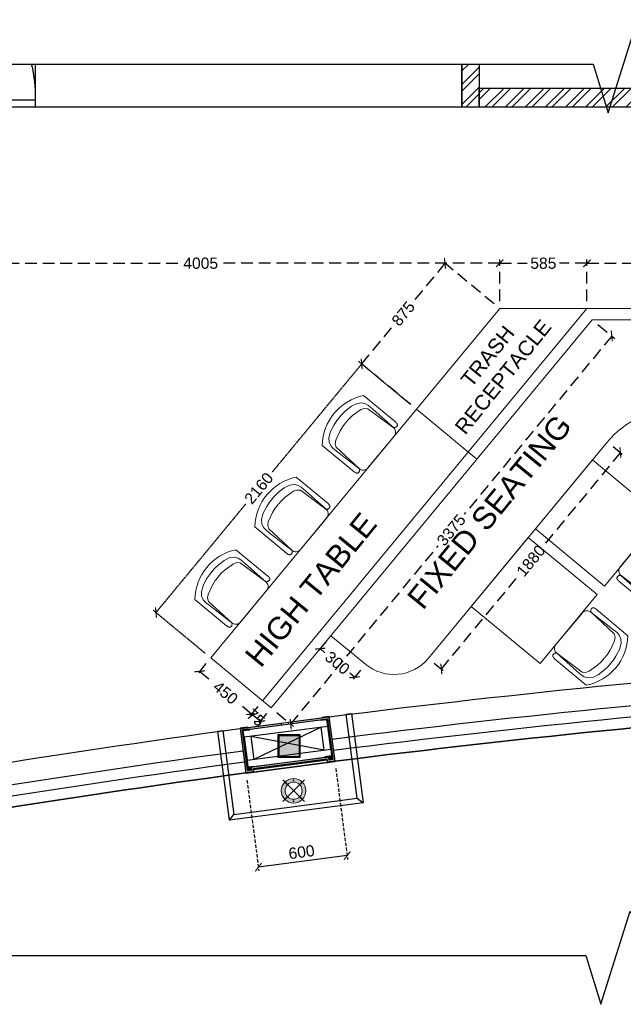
# Model space of a CAD drawing. Header units: millimetres. Extents: x 977810 to 1748958, y 1188532 to 1209441.
# Tile 7 of 30: x 1045912 to 1049956, y 1194185 to 1200780. Entities that reach past the tile are written whole.
import ezdxf

# ---------------------------------------------------------------- set-up
doc = ezdxf.new("R2010")
doc.units = ezdxf.units.MM
doc.header["$LTSCALE"] = 7
doc.header["$PDMODE"] = 35
doc.header["$PDSIZE"] = -5
doc.linetypes.add('( Hidden )', pattern=[0.375, 0.25, -0.125])
doc.linetypes.add('Hidden', pattern=[9.525, 6.35, -3.175])
for name, color, linetype, lineweight in [('A1-LIGHT FIXTURES', 255, 'Continuous', 9), ('A3-DIM', 4, 'Continuous', 13), ('extended lines', 6, 'Continuous', 25), ('PD_025_TEXT', 61, 'Continuous', 25), ('PD_FURNITURE_LOOSE', 20, 'Continuous', 15)]:
    doc.layers.add(name, color=color, linetype=linetype, lineweight=lineweight)
doc.layers.add('PD_BASE', color=8, linetype='Continuous')
doc.layers.add('PD_DIMENSION', color=101, linetype='Continuous')
doc.styles.get("Standard").update_dxf_attribs({"font": 'arial.ttf'})
doc.dimstyles.new('MM', dxfattribs={"dimtxt": 75, "dimasz": 50, "dimexe": 25, "dimexo": 50, "dimgap": 25, "dimtad": 0, "dimdec": 0, "dimrnd": 5, "dimtxsty": 'Standard', "dimblk": 'ARCHTICK', "dimcen": 2.5, "dimadec": 0, "dimazin": 0, "dimtfac": 1, "dimtdec": 0, "dimtmove": 1, "dimatfit": 3, "dimfxl": 1, "dimarcsym": 0})

# ---------------------------------------------------------------- blocks, each defined once
blk = doc.blocks.new('A$C57124B3B')
at = {"color": 8}
for p, q in [((45.6, 504.4), (45.6, 108.7)), ((664.8, 108.7), (664.8, 505.8))]:
    blk.add_line(p, q, dxfattribs=at)
blk.add_lwpolyline([(353.4, 143.9), (309.5, 143.9), (260.3, 150.9), (165.5, 175.5), (135.6, 193), (116.3, 221.1), (100.2, 522.3, -0.429937), (157.5, 582.7), (552.9, 582.7, -0.429937), (610.2, 522.3), (594.1, 221.1), (574.7, 193), (544.9, 175.5), (450, 150.9), (400.9, 143.9), (356.9, 143.9)], format="xyb", dxfattribs=at)
for points in [[(100.1, 525.3), (95.1, 530.4), (90.5, 534.4), (86, 537.4), (81.9, 539.5), (78.1, 540.8), (74.6, 541.6), (71.3, 541.8), (68.3, 541.7), (65.6, 541.4), (63.1, 540.9), (60.9, 540.1), (58.9, 539.2), (57, 538), (55.4, 536.7), (53.9, 535.2), (52.5, 533.5), (51.2, 531.6), (50.1, 529.3), (49, 526.2), (47.9, 521.9), (47, 516.3), (46.1, 509.1), (45.8, 505.8)], [(100.1, 525.3), (91.7, 265), (90, 207.1), (95.2, 175.5), (111, 140.4), (142.7, 110.5), (197.1, 85.9), (269.1, 70.1), (318.3, 64.9), (356.9, 64.9)], [(610.4, 525.3), (618.8, 265), (620.6, 207.1), (615.3, 175.5), (599.5, 140.4), (567.9, 110.5), (513.4, 85.9), (441.4, 70.1), (392.2, 64.9), (353.6, 64.9)], [(610.4, 525.3), (615.4, 530.4), (620.1, 534.4), (624.5, 537.4), (628.6, 539.5), (632.4, 540.8), (636, 541.6), (639.2, 541.8), (642.2, 541.7), (644.9, 541.4), (647.4, 540.9), (649.6, 540.1), (651.7, 539.2), (653.5, 538), (655.1, 536.7), (656.6, 535.2), (658, 533.5), (659.3, 531.6), (660.5, 529.3), (661.5, 526.2), (662.6, 521.9), (663.5, 516.3), (664.4, 509.1), (664.8, 505.8)]]:
    blk.add_lwpolyline(points, dxfattribs=at)
blk.add_arc((355.2, 498.7), 498, 231.56297, 308.43703, dxfattribs=at)
blk = doc.blocks.new('SEATING')
at = {"layer": 'PD_FURNITURE_LOOSE'}
for p, q in [((1049128.4, 1179353.7), (1047192.1, 1177014)), ((1049712.5, 1179353.7), (1047538.8, 1176727.1)), ((1054351.7, 1179353.7), (1049128.4, 1179353.7)), ((1054351.7, 1179353.7), (1054351.7, 1178678.7)), ((1049747.8, 1179278.7), (1047596.5, 1176679.3)), ((1054351.7, 1179278.7), (1049747.8, 1179278.7)), ((1054351.7, 1178678.7), (1050312.3, 1178678.7)), ((1049850.1, 1178461.3), (1048650.2, 1177011.4, 0)), ((1048227.8, 1176971.5), (1047996.7, 1177162.8)), ((1047192.1, 1177014), (1047596.5, 1176679.3))]:
    blk.add_line(p, q, dxfattribs=at)
for points in [[(1050907.3, 1178679.8), (1051507.3, 1178678.7), (1051506.2, 1178078.7), (1050906.2, 1178079.8)], [(1052182.3, 1178677.7), (1051582.3, 1178678.7), (1051581.2, 1178078.7), (1052181.2, 1178077.7)], [(1052777.8, 1178679.8), (1053377.8, 1178678.7), (1053376.7, 1178078.7), (1052776.7, 1178079.8)], [(1054052.8, 1178677.7), (1053452.8, 1178678.7), (1053451.7, 1178078.7), (1054051.7, 1178077.7)]]:
    blk.add_lwpolyline(points, close=True, dxfattribs=at)
at = {"layer": 'PD_FURNITURE_LOOSE', "elevation": 0}
for points in [[(1049367.5, 1177878.2), (1049750.1, 1178340.4), (1050212.3, 1177957.9), (1049829.8, 1177495.7)], [(1048937.2, 1177358.2), (1049319.7, 1177820.4), (1049782, 1177437.9), (1049399.4, 1176975.6)]]:
    blk.add_lwpolyline(points, close=True, dxfattribs=at)
at = {"layer": 'PD_FURNITURE_LOOSE'}
for centre, radius, start, end in [((1050312.3, 1178078.7), 600, 90, 140.38947), ((1048419.1, 1177202.7, 0), 300, 230.38947, 320.38947)]:
    blk.add_arc(centre, radius, start, end, dxfattribs=at)
at = {"layer": 'PD_FURNITURE_LOOSE', "lineweight": 9, "extrusion": (3.29089e-14, -2.72348e-14, -1), "xscale": 0.7000572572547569, "yscale": 0.7000572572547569, "zscale": -0.700057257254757, "rotation": 129.6105347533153}
for p in [(-1047860.6, 1178461.6, 0), (-1047409, 1177914.9, 0), (-1047005.9, 1177428.9, 0)]:
    blk.add_blockref('A$C57124B3B', p, dxfattribs=at)
at = {"layer": 'PD_FURNITURE_LOOSE', "lineweight": 9, "extrusion": (-1.31426e-13, -3.90147e-15, -1), "xscale": -0.7000572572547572, "yscale": 0.7000572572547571, "zscale": -0.7000572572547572, "rotation": 0.4422532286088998}
for p in [(-1050958.4, 1177673.3, 0), (-1052828.9, 1177673.3, 0)]:
    blk.add_blockref('A$C57124B3B', p, dxfattribs=at)
at = {"layer": 'PD_FURNITURE_LOOSE', "lineweight": 9, "extrusion": (1.31411e-13, -4.35849e-15, -1), "xscale": 0.7000572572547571, "yscale": 0.7000572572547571, "zscale": -0.700057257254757, "rotation": 359.7569952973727}
for p in [(-1052127.6, 1177671.4, 0), (-1053998.1, 1177671.4, 0)]:
    blk.add_blockref('A$C57124B3B', p, dxfattribs=at)
at = {"layer": 'PD_FURNITURE_LOOSE', "lineweight": 9, "extrusion": (-8.06064e-14, -1.03878e-13, -1), "xscale": -0.7000572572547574, "yscale": 0.7000572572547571, "zscale": -0.7000572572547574, "rotation": 309.9531637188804}
for p in [(-1050176.6, 1177277.3, 0), (-1049746.2, 1176757.3, 0)]:
    blk.add_blockref('A$C57124B3B', p, dxfattribs=at)
at = {"layer": 'PD_025_TEXT', "char_height": 50, "attachment_point": 1}
for s, insert, width, rotation in [('{\\H3x;FIXED SEATING}', (1051193.9, 1179087.1), 1903.301, 0.11409), ('{\\H3x;FIXED SEATING}', (1048497.2, 1177422.8), 1908.301, 50.82625), ('{\\H3x;HIGH TABLE  }', (1047410.5, 1177035.6), 1908.301, 50.82625)]:
    blk.add_mtext(s, dxfattribs=dict(at, insert=insert, width=width, rotation=rotation))
blk = doc.blocks.new('_ARCHTICK')
at = {"color": 0, "linetype": 'ByBlock', "const_width": 0.15}
blk.add_lwpolyline([(-0.5, -0.5), (0.5, 0.5)], dxfattribs=at)
blk = doc.blocks.new('*D49')
at = {"layer": 'Defpoints', "color": 0, "ltscale": 45, "transparency": 16777216}
for p in [(1049850.1, 1197952.2), (1049936.9, 1197880.3), (1048650.2, 1196502.3, 0)]:
    blk.add_point(p, dxfattribs=at)
at = {"layer": 'PD_DIMENSION', "color": 0, "linetype": '( Hidden )', "lineweight": -2, "ltscale": 45, "transparency": 16777216}
for p, q in [((1049936.9, 1197880.3), (1049422, 1197258.1)), ((1049888.6, 1197920.3), (1049956.2, 1197864.4)), ((1048737, 1196430.4), (1049251.9, 1197052.6)), ((1048688.7, 1196470.4), (1048756.3, 1196414.5))]:
    blk.add_line(p, q, dxfattribs=at)
at = {"layer": 'PD_DIMENSION', "color": 0, "lineweight": -2, "ltscale": 45, "transparency": 16777216, "xscale": 50, "yscale": 50, "zscale": 50}
for p, rotation in [((1049936.9, 1197880.3), 50.38946524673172), ((1048737, 1196430.4), 230.3894652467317)]:
    blk.add_blockref('_ARCHTICK', p, dxfattribs=dict(at, rotation=rotation))
at = {"layer": 'PD_DIMENSION', "color": 0, "ltscale": 45, "transparency": 16777216, "insert": (1049337, 1197155.4), "char_height": 75, "attachment_point": 5, "rotation": 50.38947}
blk.add_mtext('1880', dxfattribs=at)
blk = doc.blocks.new('*D50')
at = {"layer": 'Defpoints', "color": 0, "ltscale": 45, "transparency": 16777216}
for p in [(1047996.7, 1196653.7), (1048227.8, 1196462.4, 0), (1048155.9, 1196375.6)]:
    blk.add_point(p, dxfattribs=at)
at = {"layer": 'PD_DIMENSION', "color": 0, "linetype": '( Hidden )', "lineweight": -2, "ltscale": 45, "transparency": 16777216}
for p, q in [((1047964.8, 1196615.2), (1047908.9, 1196547.6)), ((1047924.8, 1196566.9), (1047957.4, 1196539.9)), ((1048195.9, 1196423.9), (1048140, 1196356.3)), ((1048155.9, 1196375.6), (1048123.4, 1196402.6))]:
    blk.add_line(p, q, dxfattribs=at)
at = {"layer": 'PD_DIMENSION', "color": 0, "lineweight": -2, "ltscale": 45, "transparency": 16777216, "xscale": 50, "yscale": 50, "zscale": 50}
for p, rotation in [((1047924.8, 1196566.9), 140.3894652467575), ((1048155.9, 1196375.6), 320.3894652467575)]:
    blk.add_blockref('_ARCHTICK', p, dxfattribs=dict(at, rotation=rotation))
at = {"layer": 'PD_DIMENSION', "color": 0, "ltscale": 45, "transparency": 16777216, "insert": (1048040.4, 1196471.2), "char_height": 75, "attachment_point": 5, "rotation": 320.38947}
blk.add_mtext('300', dxfattribs=at)
blk = doc.blocks.new('*D51')
at = {"layer": 'Defpoints', "color": 0, "ltscale": 45, "transparency": 16777216}
for p in [(1047538.8, 1196218), (1047596.5, 1196170.2), (1047464.4, 1196128.2)]:
    blk.add_point(p, dxfattribs=at)
at = {"layer": 'PD_DIMENSION', "color": 0, "linetype": '( Hidden )', "lineweight": -2, "ltscale": 45, "transparency": 16777216}
for p, q in [((1047506.9, 1196179.5), (1047448.5, 1196108.9)), ((1047522.2, 1196080.4), (1047464.4, 1196128.2)), ((1047564.7, 1196131.7), (1047506.3, 1196061.1))]:
    blk.add_line(p, q, dxfattribs=at)
at = {"layer": 'PD_DIMENSION', "color": 0, "lineweight": -2, "ltscale": 45, "transparency": 16777216, "xscale": 50, "yscale": 50, "zscale": 50}
for p, rotation in [((1047464.4, 1196128.2), 140.3894652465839), ((1047522.2, 1196080.4), 320.3894652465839)]:
    blk.add_blockref('_ARCHTICK', p, dxfattribs=dict(at, rotation=rotation))
at = {"layer": 'PD_DIMENSION', "color": 0, "ltscale": 45, "transparency": 16777216, "insert": (1047493.3, 1196104.3), "char_height": 75, "attachment_point": 5, "rotation": 320.38947}
blk.add_mtext('75', dxfattribs=at)
blk = doc.blocks.new('*D52')
at = {"layer": 'Defpoints', "color": 0, "ltscale": 45, "transparency": 16777216}
for p in [(1047192.1, 1196504.9), (1047117.8, 1196415.1), (1047538.8, 1196218)]:
    blk.add_point(p, dxfattribs=at)
at = {"layer": 'PD_DIMENSION', "color": 0, "linetype": '( Hidden )', "lineweight": -2, "ltscale": 45, "transparency": 16777216}
for p, q in [((1047160.2, 1196466.4), (1047101.8, 1196395.8)), ((1047117.8, 1196415.1), (1047206.9, 1196341.3)), ((1047464.4, 1196128.2), (1047375.3, 1196202)), ((1047506.9, 1196179.5), (1047448.5, 1196108.9))]:
    blk.add_line(p, q, dxfattribs=at)
at = {"layer": 'PD_DIMENSION', "color": 0, "lineweight": -2, "ltscale": 45, "transparency": 16777216, "xscale": 50, "yscale": 50, "zscale": 50}
for p, rotation in [((1047117.8, 1196415.1), 140.3894652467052), ((1047464.4, 1196128.2), 320.3894652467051)]:
    blk.add_blockref('_ARCHTICK', p, dxfattribs=dict(at, rotation=rotation))
at = {"layer": 'PD_DIMENSION', "color": 0, "ltscale": 45, "transparency": 16777216, "insert": (1047291.1, 1196271.7), "char_height": 75, "attachment_point": 5, "rotation": 320.38947}
blk.add_mtext('450', dxfattribs=at)
blk = doc.blocks.new('*D56')
at = {"layer": 'Defpoints', "color": 0, "ltscale": 0.5, "transparency": 16777216}
for p in [(1048203.3, 1198474), (1048570.3, 1198170.3), (1047192.1, 1196504.9)]:
    blk.add_point(p, dxfattribs=at)
at = {"layer": 'PD_FURNITURE_LOOSE', "color": 0, "linetype": '( Hidden )', "lineweight": -2, "ltscale": 0.5, "transparency": 16777216}
for p, q in [((1048203.3, 1198474), (1047601.8, 1197747.2)), ((1048531.8, 1198202.1), (1048184, 1198489.9)), ((1046825.1, 1196808.6), (1047426.5, 1197535.4)), ((1047153.6, 1196536.8), (1046805.8, 1196824.6))]:
    blk.add_line(p, q, dxfattribs=at)
at = {"layer": 'PD_FURNITURE_LOOSE', "color": 0, "lineweight": -2, "ltscale": 0.5, "transparency": 16777216, "xscale": 50, "yscale": 50, "zscale": 50}
for p, rotation in [((1048203.3, 1198474), 50.38946524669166), ((1046825.1, 1196808.6), 230.3894652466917)]:
    blk.add_blockref('_ARCHTICK', p, dxfattribs=dict(at, rotation=rotation))
at = {"layer": 'PD_FURNITURE_LOOSE', "color": 0, "ltscale": 0.5, "transparency": 16777216, "insert": (1047514.2, 1197641.3), "char_height": 75, "attachment_point": 5, "rotation": 50.38947}
blk.add_mtext('2160', dxfattribs=at)
blk = doc.blocks.new('*D57')
at = {"layer": 'Defpoints', "color": 0, "ltscale": 45, "transparency": 16777216}
for p in [(1048761.4, 1199148.3), (1049128.4, 1198844.6), (1048570.3, 1198170.3)]:
    blk.add_point(p, dxfattribs=at)
at = {"layer": 'PD_DIMENSION', "color": 0, "linetype": '( Hidden )', "lineweight": -2, "ltscale": 45, "transparency": 16777216}
for p, q in [((1048761.4, 1199148.3), (1048551.3, 1198894.5)), ((1049089.9, 1198876.5), (1048742.1, 1199164.3)), ((1048203.3, 1198474), (1048413.4, 1198727.8)), ((1048531.8, 1198202.1), (1048184, 1198489.9))]:
    blk.add_line(p, q, dxfattribs=at)
at = {"layer": 'PD_DIMENSION', "color": 0, "lineweight": -2, "ltscale": 45, "transparency": 16777216, "xscale": 50, "yscale": 50, "zscale": 50}
for p, rotation in [((1048761.4, 1199148.3), 50.38946524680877), ((1048203.3, 1198474), 230.3894652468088)]:
    blk.add_blockref('_ARCHTICK', p, dxfattribs=dict(at, rotation=rotation))
at = {"layer": 'PD_DIMENSION', "color": 0, "ltscale": 45, "transparency": 16777216, "insert": (1048482.3, 1198811.2), "char_height": 75, "attachment_point": 5, "rotation": 50.38947}
blk.add_mtext('875', dxfattribs=at)
blk = doc.blocks.new('*D58')
at = {"layer": 'Defpoints', "color": 0, "ltscale": 45, "transparency": 16777216}
for p in [(1049712.5, 1199148.3), (1049128.4, 1198844.6), (1049712.5, 1198844.6)]:
    blk.add_point(p, dxfattribs=at)
at = {"layer": 'PD_DIMENSION', "color": 0, "linetype": '( Hidden )', "lineweight": -2, "ltscale": 45, "transparency": 16777216}
for p, q in [((1049128.4, 1198894.6), (1049128.4, 1199173.3)), ((1049128.4, 1199148.3), (1049312.3, 1199148.3)), ((1049712.5, 1199148.3), (1049528.6, 1199148.3)), ((1049712.5, 1198894.6), (1049712.5, 1199173.3))]:
    blk.add_line(p, q, dxfattribs=at)
at = {"layer": 'PD_DIMENSION', "color": 0, "lineweight": -2, "ltscale": 45, "transparency": 16777216, "xscale": 50, "yscale": 50, "zscale": 50, "rotation": 180}
blk.add_blockref('_ARCHTICK', (1049128.4, 1199148.3), dxfattribs=at)
at = {"layer": 'PD_DIMENSION', "color": 0, "lineweight": -2, "ltscale": 45, "transparency": 16777216, "xscale": 50, "yscale": 50, "zscale": 50}
blk.add_blockref('_ARCHTICK', (1049712.5, 1199148.3), dxfattribs=at)
at = {"layer": 'PD_DIMENSION', "color": 0, "ltscale": 45, "transparency": 16777216, "insert": (1049420.4, 1199148.3), "char_height": 75, "attachment_point": 5}
blk.add_mtext('585', dxfattribs=at)
blk = doc.blocks.new('*D59')
at = {"layer": 'Defpoints', "color": 0, "ltscale": 45, "transparency": 16777216}
for p in [(1054351.7, 1199148.3), (1049712.5, 1198844.6), (1054351.7, 1198844.6)]:
    blk.add_point(p, dxfattribs=at)
at = {"layer": 'PD_DIMENSION', "color": 0, "linetype": '( Hidden )', "lineweight": -2, "ltscale": 45, "transparency": 16777216}
for p, q in [((1049712.5, 1198894.6), (1049712.5, 1199173.3)), ((1049712.5, 1199148.3), (1051893.7, 1199148.3)), ((1054351.7, 1199148.3), (1052170.5, 1199148.3)), ((1054351.7, 1198894.6), (1054351.7, 1199173.3))]:
    blk.add_line(p, q, dxfattribs=at)
at = {"layer": 'PD_DIMENSION', "color": 0, "lineweight": -2, "ltscale": 45, "transparency": 16777216, "xscale": 50, "yscale": 50, "zscale": 50, "rotation": 180}
blk.add_blockref('_ARCHTICK', (1049712.5, 1199148.3), dxfattribs=at)
at = {"layer": 'PD_DIMENSION', "color": 0, "lineweight": -2, "ltscale": 45, "transparency": 16777216, "xscale": 50, "yscale": 50, "zscale": 50}
blk.add_blockref('_ARCHTICK', (1054351.7, 1199148.3), dxfattribs=at)
at = {"layer": 'PD_DIMENSION', "color": 0, "ltscale": 45, "transparency": 16777216, "insert": (1052032.1, 1199148.3), "char_height": 75, "attachment_point": 5}
blk.add_mtext('4640', dxfattribs=at)
blk = doc.blocks.new('*D60')
at = {"layer": 'Defpoints', "color": 0, "ltscale": 45, "transparency": 16777216}
for p in [(1045121, 1199148.3), (1049128.4, 1198844.6), (1045121, 1198194.6)]:
    blk.add_point(p, dxfattribs=at)
at = {"layer": 'PD_DIMENSION', "color": 0, "linetype": '( Hidden )', "lineweight": -2, "ltscale": 45, "transparency": 16777216}
for p, q in [((1045121, 1198244.6), (1045121, 1199173.3)), ((1045121, 1199148.3), (1046985.9, 1199148.3)), ((1049128.4, 1199148.3), (1047263.5, 1199148.3)), ((1049128.4, 1198894.6), (1049128.4, 1199173.3))]:
    blk.add_line(p, q, dxfattribs=at)
at = {"layer": 'PD_DIMENSION', "color": 0, "lineweight": -2, "ltscale": 45, "transparency": 16777216, "xscale": 50, "yscale": 50, "zscale": 50, "rotation": 180}
blk.add_blockref('_ARCHTICK', (1045121, 1199148.3), dxfattribs=at)
at = {"layer": 'PD_DIMENSION', "color": 0, "lineweight": -2, "ltscale": 45, "transparency": 16777216, "xscale": 50, "yscale": 50, "zscale": 50}
blk.add_blockref('_ARCHTICK', (1049128.4, 1199148.3), dxfattribs=at)
at = {"layer": 'PD_DIMENSION', "color": 0, "ltscale": 45, "transparency": 16777216, "insert": (1047124.7, 1199148.3), "char_height": 75, "attachment_point": 5}
blk.add_mtext('4005', dxfattribs=at)
blk = doc.blocks.new('*D71')
at = {"layer": 'Defpoints', "color": 0, "ltscale": 0.5, "transparency": 16777216}
for p in [(990947, 1195812.7), (990352.1, 1195734.8), (990434.9, 1195102.6)]:
    blk.add_point(p, dxfattribs=at)
at = {"layer": 'PD_BASE', "color": 0, "linetype": 'Hidden', "lineweight": -2, "ltscale": 0.5, "transparency": 16777216}
for p, q in [((990953.5, 1195763.1), (991033.1, 1195155.7)), ((990358.6, 1195685.2), (990438.2, 1195077.8))]:
    blk.add_line(p, q, dxfattribs=at)
at = {"layer": 'PD_BASE', "color": 0, "lineweight": -2, "ltscale": 0.5, "transparency": 16777216}
blk.add_line((991029.9, 1195180.5), (990434.9, 1195102.6), dxfattribs=at)
at = {"layer": 'PD_BASE', "color": 0, "lineweight": -2, "ltscale": 0.5, "transparency": 16777216, "xscale": 50, "yscale": 50, "zscale": 50}
for p, rotation in [((991029.9, 1195180.5), 7.462426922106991), ((990434.9, 1195102.6), 187.4624269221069)]:
    blk.add_blockref('_ARCHTICK', p, dxfattribs=dict(at, rotation=rotation))
at = {"layer": 'PD_BASE', "color": 0, "ltscale": 0.5, "transparency": 16777216, "insert": (990724.2, 1195204.3), "char_height": 75, "attachment_point": 5, "rotation": 7.46243}
blk.add_mtext('600', dxfattribs=at)
blk = doc.blocks.new('L1')
at = {"layer": 'A1-LIGHT FIXTURES'}
h = blk.add_hatch(color=8, dxfattribs=at)
h.dxf.hatch_style = 1
edge = h.paths.add_edge_path(flags=17)
edge.add_arc((0, 0), 57.5, -45, 315)
edge = h.paths.add_edge_path()
edge.add_arc((0, 0), 82.5, -45, 315)
at = {"layer": 'A1-LIGHT FIXTURES', "color": 8}
for p, q in [((0, 102.5), (0, -102.5)), ((102.5, 0), (-102.5, 0))]:
    blk.add_line(p, q, dxfattribs=at)
for radius in [82.5, 57.5]:
    blk.add_circle((0, 0), radius, dxfattribs=at)
at = {"layer": 'A3-DIM', "color": 8}
for p, q in [((-0.1, 70.1), (-1.5, 70.1)), ((-0.1, 69.9), (-1.5, 69.9)), ((-0.1, 71.5), (-0.1, 70.1)), ((-0.1, 69.9), (-0.1, 68.5)), ((0.1, 71.5), (0.1, 70.1)), ((1.5, 70.1), (0.1, 70.1)), ((0.1, 69.9), (0.1, 68.5)), ((1.5, 69.9), (0.1, 69.9)), ((-71.5, 0.1), (-70.1, 0.1)), ((-70.1, 0.1), (-70.1, 1.5)), ((-69.9, 0.1), (-69.9, 1.5)), ((-69.9, 0.1), (-68.5, 0.1)), ((49.4, 49.6), (48, 49.6)), ((49.4, 49.4), (48, 49.4)), ((49.4, 51), (49.4, 49.6)), ((49.4, 49.4), (49.4, 48)), ((49.6, 51), (49.6, 49.6)), ((51, 49.6), (49.6, 49.6)), ((49.6, 49.4), (49.6, 48)), ((51, 49.4), (49.6, 49.4)), ((69.9, 0.1), (68.5, 0.1)), ((69.9, 1.5), (69.9, 0.1)), ((70.1, 1.5), (70.1, 0.1)), ((71.5, 0.1), (70.1, 0.1)), ((-71.5, -0.1), (-70.1, -0.1)), ((-70.1, -1.5), (-70.1, -0.1)), ((-69.9, -0.1), (-68.5, -0.1)), ((-69.9, -1.5), (-69.9, -0.1)), ((-49.6, -49.4), (-51, -49.4)), ((-49.6, -49.6), (-51, -49.6)), ((-49.6, -48), (-49.6, -49.4)), ((-49.6, -49.6), (-49.6, -51)), ((-49.4, -48), (-49.4, -49.4)), ((-48, -49.4), (-49.4, -49.4)), ((-49.4, -49.6), (-49.4, -51)), ((-48, -49.6), (-49.4, -49.6)), ((69.9, -0.1), (68.5, -0.1)), ((69.9, -0.1), (69.9, -1.5)), ((71.5, -0.1), (70.1, -0.1)), ((70.1, -0.1), (70.1, -1.5)), ((-1.5, -69.9), (-0.1, -69.9)), ((-1.5, -70.1), (-0.1, -70.1)), ((-0.1, -69.9), (-0.1, -68.5)), ((-0.1, -71.5), (-0.1, -70.1)), ((0.1, -69.9), (0.1, -68.5)), ((0.1, -69.9), (1.5, -69.9)), ((0.1, -70.1), (1.5, -70.1)), ((0.1, -71.5), (0.1, -70.1))]:
    blk.add_line(p, q, dxfattribs=at)
for centre in [(0, 70), (-70, 0), (49.5, 49.5), (70, 0), (-49.5, -49.5), (0, -70)]:
    blk.add_circle(centre, 2.5, dxfattribs=at)
for centre, start, end in [((0, 70), 93.82255, 176.17745), ((0, 70), 183.82255, 266.17745), ((0, 70), 3.82255, 86.17745), ((0, 70), 273.82255, 356.17745), ((-70, 0), 93.82255, 176.17745), ((-70, 0), 3.82255, 86.17745), ((49.5, 49.5), 93.82255, 176.17745), ((49.5, 49.5), 183.82255, 266.17745), ((49.5, 49.5), 3.82255, 86.17745), ((49.5, 49.5), 273.82255, 356.17745), ((70, 0), 93.82255, 176.17745), ((70, 0), 3.82255, 86.17745), ((-70, 0), 183.82255, 266.17745), ((-70, 0), 273.82255, 356.17745), ((-49.5, -49.5), 93.82255, 176.17745), ((-49.5, -49.5), 183.82255, 266.17745), ((-49.5, -49.5), 3.82255, 86.17745), ((-49.5, -49.5), 273.82255, 356.17745), ((70, 0), 183.82255, 266.17745), ((70, 0), 273.82255, 356.17745), ((0, -70), 93.82255, 176.17745), ((0, -70), 183.82255, 266.17745), ((0, -70), 3.82255, 86.17745), ((0, -70), 273.82255, 356.17745)]:
    blk.add_arc(centre, 1.5, start, end, dxfattribs=at)
blk = doc.blocks.new('*D68')
at = {"layer": 'Defpoints', "color": 0, "ltscale": 45, "transparency": 16777216}
for p in [(1049747.8, 1198769.6), (1049879, 1198661), (1047596.5, 1196170.2)]:
    blk.add_point(p, dxfattribs=at)
at = {"layer": 'PD_DIMENSION', "color": 0, "linetype": '( Hidden )', "lineweight": -2, "ltscale": 45, "transparency": 16777216}
for p, q in [((1049786.3, 1198737.7), (1049898.3, 1198645.1)), ((1049879, 1198661), (1048890.9, 1197467)), ((1047727.7, 1196061.6), (1048715.9, 1197255.6)), ((1047635.1, 1196138.3), (1047747, 1196045.7))]:
    blk.add_line(p, q, dxfattribs=at)
at = {"layer": 'PD_DIMENSION', "color": 0, "lineweight": -2, "ltscale": 45, "transparency": 16777216, "xscale": 50, "yscale": 50, "zscale": 50}
for p, rotation in [((1049879, 1198661), 50.38946524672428), ((1047727.7, 1196061.6), 230.3894652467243)]:
    blk.add_blockref('_ARCHTICK', p, dxfattribs=dict(at, rotation=rotation))
at = {"layer": 'PD_DIMENSION', "color": 0, "ltscale": 45, "transparency": 16777216, "insert": (1048803.4, 1197361.3), "char_height": 75, "attachment_point": 5, "rotation": 50.38947}
blk.add_mtext('3375', dxfattribs=at)
blk = doc.blocks.new('final layout rev')
at = {"layer": 'PD_BASE'}
h = blk.add_hatch(dxfattribs=at)
h.set_pattern_fill('ANSI32', color=8, scale=10)
h.set_pattern_definition([(45, (991798.61, 1201462.92), (-67.352, 67.352), []), (45, (991843.51, 1201462.92), (-67.352, 67.352), [])])
h.paths.add_polyline_path([(991913.6, 1200482.6), (991798.6, 1200482.6), (991798.6, 1200194.5), (991913.6, 1200194.5)])
h = blk.add_hatch(dxfattribs=at)
h.set_pattern_fill('ANSI32', color=8, scale=10)
h.set_pattern_definition([(45, (66516.28, 0), (-67.351921, 67.351921), []), (45, (66561.18, 0), (-67.351921, 67.351921), [])])
h.paths.add_polyline_path([(993973.6, 1200194.5), (991913.6, 1200194.5), (991913.6, 1200322.2), (993973.6, 1200322.2)])
h.paths.add_polyline_path([(993973.6, 1200194.5), (994088.6, 1200194.5), (994088.6, 1200482.6), (993973.6, 1200482.6)])
h = blk.add_hatch(dxfattribs=at)
h.set_pattern_fill('GOST_WOOD', color=8, angle=97.46243)
h.set_pattern_definition([(187.46242692, (337088.401, 7149105.6186), (-0.779256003, 5.949181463), [10, -2]), (187.46242692, (337090.124, 7149107.8614), (-0.779256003, 5.949181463), [6, -1.5, 3, -1.5]), (187.46242692, (337092.839, 7149110.234), (-0.779256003, 5.949181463), [10, -2])])
h.paths.add_polyline_path([(990933.5, 1195824), (990908.7, 1195820.8), (990906.1, 1195840.6), (990385.5, 1195772.4), (990388.1, 1195752.6), (990363.4, 1195749.4), (990327.6, 1196022), (990897.8, 1196096.7)], flags=16)
h.paths.add_polyline_path([(990634.9, 1196074.4), (990636.5, 1196062.5), (990588.9, 1196056.3), (990587.3, 1196068.2), (990314.2, 1196032.4), (990353, 1195735.9), (990401.6, 1195742.3), (990399, 1195762.1), (990895.8, 1195827.2), (990898.4, 1195807.3), (990946.9, 1195813.7), (990908.1, 1196110.2)])
at = {"layer": 'PD_BASE', "lineweight": 0, "transparency": 33554623}
h = blk.add_hatch(color=8, dxfattribs=at)
h.dxf.hatch_style = 1
edge = h.paths.add_edge_path()
edge.add_line((990848.2, 1196090.2), (990895.8, 1196096.5))
edge.add_arc((990896, 1196094.5), 2, 7.46243, 97.46243, ccw=False)
edge.add_line((990898, 1196094.7), (990904.3, 1196047.1))
edge.add_line((990904.3, 1196047.1), (990899.3, 1196046.5))
edge.add_line((990899.3, 1196046.5), (990893.5, 1196091.1))
edge.add_line((990893.5, 1196091.1), (990848.8, 1196085.3))
edge.add_line((990848.8, 1196085.3), (990848.2, 1196090.2))
at = {"layer": 'PD_BASE'}
h = blk.add_hatch(color=8, dxfattribs=at)
h.dxf.hatch_style = 1
h.paths.add_polyline_path([(990896.8, 1195819.2), (990894.8, 1195819), (990896.6, 1195805.1), (990949.2, 1195812), (990909.8, 1196112.4), (990859.8, 1196105.9), (990860, 1196103.9), (990908.1, 1196110.2), (990946.9, 1195813.7), (990898.4, 1195807.3)])
h = blk.add_hatch(color=8, dxfattribs=at)
h.dxf.hatch_style = 1
h.paths.add_polyline_path([(990402, 1195754.4), (990400, 1195754.2), (990401.6, 1195742.3), (990353, 1195735.9), (990314.2, 1196032.4), (990362.3, 1196038.7), (990362, 1196040.7), (990311.9, 1196034.1), (990351.3, 1195733.7), (990403.8, 1195740.5)])
at = {"layer": 'PD_BASE', "lineweight": 0, "transparency": 33554623}
h = blk.add_hatch(color=8, dxfattribs=at)
h.dxf.hatch_style = 1
edge = h.paths.add_edge_path()
edge.add_line((990377.2, 1196028.5), (990329.6, 1196022.3))
edge.add_arc((990329.9, 1196020.3), 2, 97.46243, 187.46243)
edge.add_line((990327.9, 1196020.1), (990334.1, 1195972.5))
edge.add_line((990334.1, 1195972.5), (990339.1, 1195973.1))
edge.add_line((990339.1, 1195973.1), (990333.2, 1196017.7))
edge.add_line((990333.2, 1196017.7), (990377.9, 1196023.6))
edge.add_line((990377.9, 1196023.6), (990377.2, 1196028.5))
at = {"layer": 'PD_BASE', "linetype": 'Continuous'}
h = blk.add_hatch(color=8, dxfattribs=at)
h.dxf.hatch_style = 2
h.paths.add_polyline_path([(990571.8, 1195845.3), (990709.8, 1195845.3), (990709.8, 1195983.3), (990571.8, 1195983.3)], flags=16)
h.paths.add_polyline_path([(990565.8, 1195839.3), (990715.8, 1195839.3), (990715.8, 1195989.3), (990565.8, 1195989.3)])
at = {"layer": 'PD_BASE', "lineweight": 0, "transparency": 33554623}
h = blk.add_hatch(color=8, dxfattribs=at)
h.dxf.hatch_style = 1
edge = h.paths.add_edge_path()
edge.add_line((990881.3, 1195837.4), (990928.9, 1195843.6))
edge.add_arc((990928.6, 1195845.6), 2, 277.46243, 367.46243)
edge.add_line((990930.6, 1195845.9), (990924.4, 1195893.4))
edge.add_line((990924.4, 1195893.4), (990919.4, 1195892.8))
edge.add_line((990919.4, 1195892.8), (990925.3, 1195848.2))
edge.add_line((990925.3, 1195848.2), (990880.7, 1195842.3))
edge.add_line((990880.7, 1195842.3), (990881.3, 1195837.4))
h = blk.add_hatch(color=8, dxfattribs=at)
h.dxf.hatch_style = 1
edge = h.paths.add_edge_path()
edge.add_line((990410.3, 1195775.7), (990362.7, 1195769.5))
edge.add_arc((990362.5, 1195771.4), 2, 187.46243, 277.46243, ccw=False)
edge.add_line((990360.5, 1195771.2), (990354.3, 1195818.8))
edge.add_line((990354.3, 1195818.8), (990359.2, 1195819.4))
edge.add_line((990359.2, 1195819.4), (990365.1, 1195774.8))
edge.add_line((990365.1, 1195774.8), (990409.7, 1195780.6))
edge.add_line((990409.7, 1195780.6), (990410.3, 1195775.7))
at = {"layer": 'PD_BASE'}
h = blk.add_hatch(color=8, dxfattribs=at)
h.dxf.hatch_style = 1
h.paths.add_polyline_path([(990894.8, 1195819), (990896.8, 1195819.2), (990895.8, 1195827.2), (990399, 1195762.1), (990400, 1195754.2), (990402, 1195754.4), (990401.2, 1195760.4), (990894, 1195824.9)])
h = blk.add_hatch(dxfattribs=at)
h.set_pattern_fill('ANSI36', color=8, scale=10, angle=7.46243)
h.set_pattern_definition([(52.462426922, (337088.4009, 7149105.6186), (0.3416109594, 2.49618873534), [3.125, -0.625, 0, -0.625])])
h.paths.add_polyline_path([(990894.8, 1195819), (990402, 1195754.4), (990401.2, 1195760.4), (990894, 1195824.9)])
h = blk.add_hatch(dxfattribs=at)
h.set_pattern_fill('GOST_WOOD', color=8, scale=1.5, angle=187.46243)
h.set_pattern_definition([(277.462427, (1357370.7335, 1223562.333), (-8.9237722, -1.168884), [15, -3]), (277.462427, (1357367.369, 1223564.918), (-8.9237722, -1.168884), [9, -2.25, 4.5, -2.25]), (277.462427, (1357363.81, 1223568.99), (-8.9237722, -1.168884), [15, -3])])
h.paths.add_polyline_path([(990930.9, 1195843.9), (990933.5, 1195824), (990908.7, 1195820.8), (990906.1, 1195840.6)])
h = blk.add_hatch(dxfattribs=at)
h.set_pattern_fill('GOST_WOOD', color=8, scale=1.5, angle=187.46243)
h.set_pattern_definition([(277.46242692, (337088.401, 7149105.619), (-8.923772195, -1.168884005), [15, -3]), (277.46242692, (337085.037, 7149108.204), (-8.923772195, -1.168884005), [9, -2.25, 4.5, -2.25]), (277.46242692, (337081.478, 7149112.276), (-8.923772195, -1.168884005), [15, -3])])
h.paths.add_polyline_path([(990385.5, 1195772.4), (990388.1, 1195752.6), (990363.4, 1195749.4), (990360.8, 1195769.2)])
at = {"layer": 'extended lines', "color": 8}
blk.add_lwpolyline([(984884.9, 1200482.6), (992677.9, 1200482.6), (992778.6, 1200155.1), (992975.5, 1200780), (993142.9, 1200482.6), (1000594.6, 1200482.6)], dxfattribs=at)
at = {"layer": 'extended lines', "color": 8, "elevation": -999001.4}
blk.add_lwpolyline([(984884.9, 1194512.1), (992628.4, 1194512.1), (992729, 1194184.6), (992926, 1194809.5), (993093.3, 1194512.1), (1000545.1, 1194512.1)], dxfattribs=at)
at = {"layer": 'PD_BASE', "color": 8}
for p, q in [((990854.7, 1196040.6), (990403.8, 1195825.3)), ((990588.9, 1196056.3), (990587.3, 1196068.2)), ((990636.5, 1196062.5), (990634.9, 1196074.4)), ((990874.8, 1195887), (990383.7, 1195979)), ((990894.8, 1195819), (990896.8, 1195819.2)), ((990402, 1195754.4), (990400, 1195754.2)), ((990403.8, 1195740.5), (990896.6, 1195805.1)), ((991097.5, 1195565), (991136.8, 1195534.8)), ((990241.4, 1195417.5), (990271.6, 1195456.8))]:
    blk.add_line(p, q, dxfattribs=at)
blk.add_lwpolyline([(991798.6, 1200482.6), (991798.6, 1200194.4), (988942.1, 1200194.4), (988942.1, 1200482.6)], dxfattribs=at)
at = {"layer": 'PD_BASE', "color": 8, "lineweight": 30}
blk.add_lwpolyline([(991913.6, 1200482.6), (991913.6, 1200194.5), (991798.6, 1200194.5), (991798.6, 1200482.6)], dxfattribs=at)
blk.add_lwpolyline([(993973.6, 1200194.5), (991913.6, 1200194.5), (991913.6, 1200322.2), (993973.6, 1200322.2)], close=True, dxfattribs=at)
at = {"layer": 'PD_BASE', "color": 8, "elevation": 0}
for points in [[(988040.4, 1200243.8), (988940.4, 1200243.8), (988940.4, 1200194.6), (988040.4, 1200194.6)], [(991058.6, 1196131.9), (991136.8, 1195534.8), (990241.4, 1195417.5), (990163.2, 1196014.6), (990197.9, 1196019.2), (990271.6, 1195456.8), (991097.5, 1195565), (991023.9, 1196127.4)], [(990933.5, 1195824), (990908.7, 1195820.8), (990906.1, 1195840.6), (990385.5, 1195772.4), (990388.1, 1195752.6), (990363.4, 1195749.4), (990327.6, 1196022), (990897.8, 1196096.7)], [(990930.9, 1195843.9), (990360.8, 1195769.2), (990327.6, 1196022), (990897.8, 1196096.7)]]:
    blk.add_lwpolyline(points, close=True, dxfattribs=at)
for points in [[(985226, 1195152.5, -0.002641), (985953.5, 1195302), (986543.6, 1195417.4, -0.013583), (990312.5, 1196032.2), (990908.7, 1196110.3, -0.027537), (998626.7, 1196658.4), (999228.6, 1196658.4)], [(990927.9, 1195961.5, -0.027531), (998627.9, 1196508.4)], [(990937.8, 1195887.1, -0.027527), (998628.5, 1196433.4)], [(985226, 1194845.9, -0.002865), (986011.7, 1195007.7), (986600.5, 1195122.9, -0.013578), (990352.1, 1195734.8), (990947, 1195812.7, -0.027526), (998629.1, 1196358.4), (999228.6, 1196358.4)], [(990848.2, 1196090.2), (990895.8, 1196096.5, -0.414214), (990898, 1196094.7), (990904.3, 1196047.1), (990899.3, 1196046.5), (990893.5, 1196091.1), (990848.8, 1196085.3), (990848.2, 1196090.2)], [(990377.2, 1196028.5), (990329.6, 1196022.3, 0.414214), (990327.9, 1196020.1), (990334.1, 1195972.5), (990339.1, 1195973.1), (990333.2, 1196017.7), (990377.9, 1196023.6), (990377.2, 1196028.5)], [(986571.7, 1195270.1), (986572, 1195270.1, -0.01358), (990332.3, 1195883.5)], [(990881.3, 1195837.4), (990928.9, 1195843.6, 0.414214), (990930.6, 1195845.9), (990924.4, 1195893.4), (990919.4, 1195892.8), (990925.3, 1195848.2), (990880.7, 1195842.3), (990881.3, 1195837.4)], [(990410.3, 1195775.7), (990362.7, 1195769.5, -0.414214), (990360.5, 1195771.2), (990354.3, 1195818.8), (990359.2, 1195819.4), (990365.1, 1195774.8), (990409.7, 1195780.6), (990410.3, 1195775.7)], [(986586.3, 1195196.5, -0.013579), (990342.2, 1195809.1), (990342.9, 1195809.2)]]:
    blk.add_lwpolyline(points, format="xyb", dxfattribs=at)
for points in [[(990362, 1196040.7), (990311.9, 1196034.1), (990351.3, 1195733.7), (990403.8, 1195740.5), (990401.2, 1195760.4), (990894, 1195824.9), (990896.6, 1195805.1), (990949.2, 1195812), (990909.8, 1196112.4), (990859.8, 1196105.9), (990860, 1196103.9), (990908.1, 1196110.2), (990946.9, 1195813.7), (990898.4, 1195807.3), (990895.8, 1195827.2), (990399, 1195762.1), (990401.6, 1195742.3), (990353, 1195735.9), (990314.2, 1196032.4), (990362.3, 1196038.7), (990362, 1196040.7)], [(990634.9, 1196074.4), (990908.1, 1196110.2), (990946.9, 1195813.7), (990898.4, 1195807.3), (990895.8, 1195827.2), (990399, 1195762.1), (990401.6, 1195742.3), (990353, 1195735.9), (990314.2, 1196032.4), (990587.3, 1196068.2)], [(990919.4, 1195892.8), (990899.3, 1196046.5), (990339.1, 1195973.1), (990359.2, 1195819.4), (990919.4, 1195892.8)], [(990874.8, 1195887), (990854.7, 1196040.6)], [(990383.7, 1195979), (990403.8, 1195825.3)], [(990930.9, 1195843.9), (990933.5, 1195824), (990908.7, 1195820.8), (990906.1, 1195840.6), (990930.9, 1195843.9)], [(990385.5, 1195772.4), (990388.1, 1195752.6), (990363.4, 1195749.4), (990360.8, 1195769.2), (990385.5, 1195772.4)]]:
    blk.add_lwpolyline(points, dxfattribs=at)
at = {"layer": 'PD_BASE', "color": 8, "linetype": 'Continuous', "elevation": 0}
for points in [[(990565.8, 1195839.3), (990715.8, 1195839.3), (990715.8, 1195989.3), (990565.8, 1195989.3)], [(990571.8, 1195845.3), (990709.8, 1195845.3), (990709.8, 1195983.3), (990571.8, 1195983.3)]]:
    blk.add_lwpolyline(points, close=True, dxfattribs=at)
at = {"layer": 'PD_BASE', "color": 8, "ltscale": 0.001, "elevation": 0}
blk.add_lwpolyline([(990894.8, 1195819), (990402, 1195754.4), (990401.2, 1195760.4), (990894, 1195824.9)], close=True, dxfattribs=at)
at = {"layer": 'PD_BASE', "color": 8}
for centre, radius, start, end in [((988122.3, 1200275), 820.1, 357.79356, 14.6608), ((999740.8, 1126367.3), 70000, 90.909977, 97.216873), ((999740.8, 1126367.3), 70000, 97.707981, 100.819679)]:
    blk.add_arc(centre, radius, start, end, dxfattribs=at)
at = {"layer": 'PD_BASE', "color": 8, "rotation": 45.00000000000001}
blk.add_blockref('L1', (990670.9, 1195615.2), dxfattribs=at)
at = {"layer": 'PD_BASE', "color": 8, "ltscale": 0.5}
dim = blk.add_aligned_dim(p1=(990947, 1195812.7), p2=(990352.1, 1195734.8), distance=637.6, dimstyle='MM', override={"dimtmove": 1}, dxfattribs=at)
dim.commit()
dim.dimension.update_dxf_attribs({"geometry": '*D71', "text_midpoint": (990724.2, 1195204.3)})

msp = doc.modelspace()

# ---------------------------------------------------------------- linework, layer by layer
at = {"layer": 'PD_FURNITURE_LOOSE'}
msp.add_line((1048974.8, 1197835.5), (1048570.3, 1198170.3), dxfattribs=at)

# ---------------------------------------------------------------- block references
at = {"layer": 'PD_BASE'}
msp.add_blockref('final layout rev', (57076.2, 0), dxfattribs=at)
at = {"layer": 'PD_FURNITURE_LOOSE'}
msp.add_blockref('SEATING', (0, 19490.9), dxfattribs=at)

# ---------------------------------------------------------------- texts
at = {"layer": 'PD_025_TEXT', "insert": (1048689.6, 1198160.7), "char_height": 50, "width": 3066.905, "attachment_point": 1, "rotation": 51.19412}
msp.add_mtext('{\\H3x;    \\H0.66667x; TRASH \\PRECEPTACLE}', dxfattribs=at)

# ---------------------------------------------------------------- dimensions: what is measured, and where the dimension line sits
at = {"layer": 'PD_DIMENSION', "ltscale": 45}
for base, p1, p2, picture, middle in [((1045121, 1199148.3), (1049128.4, 1198844.6), (1045121, 1198194.6), '*D60', (1047124.7, 1199148.3)), ((1049712.5, 1199148.3), (1049128.4, 1198844.6), (1049712.5, 1198844.6), '*D58', (1049420.4, 1199148.3)), ((1054351.7, 1199148.3), (1049712.5, 1198844.6), (1054351.7, 1198844.6), '*D59', (1052032.1, 1199148.3))]:
    dim = msp.add_linear_dim(base=base, p1=p1, p2=p2, dimstyle='MM', dxfattribs=at)
    dim.commit()
    dim.dimension.update_dxf_attribs({"geometry": picture, "text_midpoint": middle})
for p1, p2, distance, picture, middle in [((1048570.3, 1198170.3), (1049128.4, 1198844.6), 476.4, '*D57', (1048482.3, 1198811.2)), ((1047596.5, 1196170.2), (1049747.8, 1198769.6), -170.3, '*D68', (1048803.4, 1197361.3)), ((1048650.2, 1196502.3, 0), (1049850.1, 1197952.2), -112.7, '*D49', (1049337, 1197155.4)), ((1047996.7, 1196653.7), (1048227.8, 1196462.4, 0), -112.7, '*D50', (1048040.4, 1196471.2)), ((1047538.8, 1196218), (1047192.1, 1196504.9), 116.6, '*D52', (1047291.1, 1196271.7))]:
    dim = msp.add_aligned_dim(p1=p1, p2=p2, distance=distance, dimstyle='MM', dxfattribs=at)
    dim.commit()
    dim.dimension.update_dxf_attribs({"geometry": picture, "text_midpoint": middle})
dim = msp.add_linear_dim(base=(1047464.4, 1196128.2), p1=(1047596.5, 1196170.2), p2=(1047538.8, 1196218), angle=140.38947, dimstyle='MM', dxfattribs=at)
dim.commit()
dim.dimension.update_dxf_attribs({"geometry": '*D51', "text_midpoint": (1047493.3, 1196104.3), "dimtype": 161})
at = {"layer": 'PD_FURNITURE_LOOSE', "ltscale": 0.5}
dim = msp.add_aligned_dim(p1=(1047192.1, 1196504.9), p2=(1048570.3, 1198170.3), distance=476.4, dimstyle='MM', override={"dimtmove": 1}, dxfattribs=at)
dim.commit()
dim.dimension.update_dxf_attribs({"geometry": '*D56', "text_midpoint": (1047514.2, 1197641.3)})

doc.saveas('drawing.dxf')
